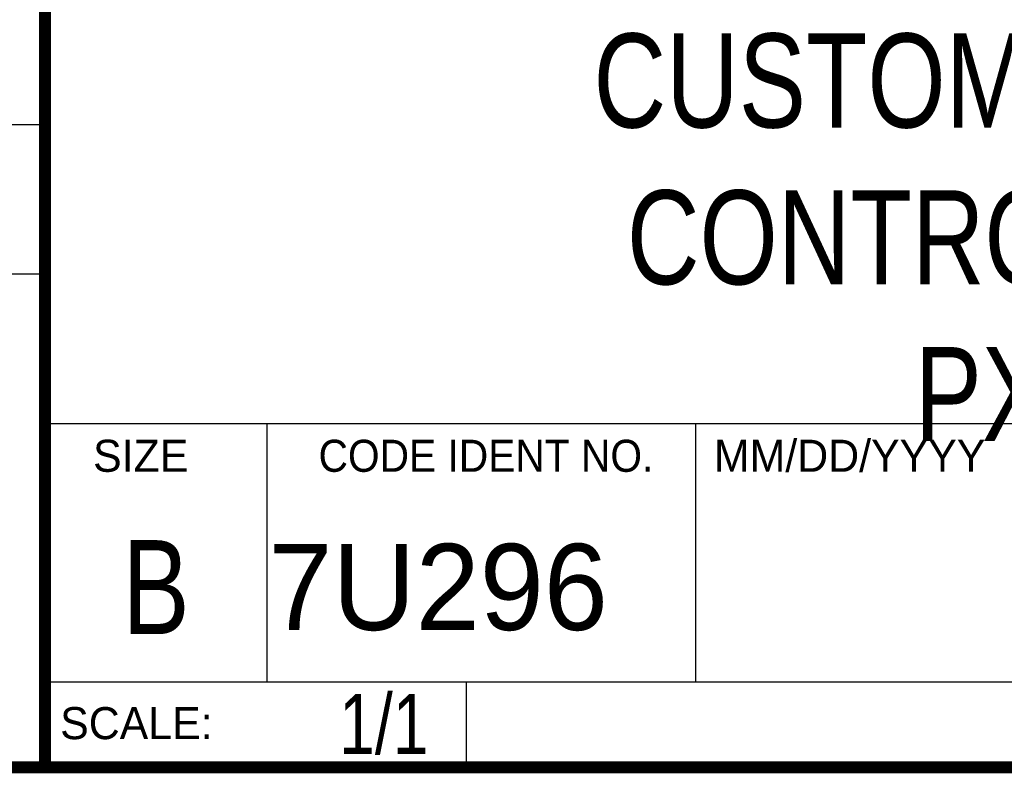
# Model space of a CAD drawing. Header units: inches. Extents: x 0.2 to 16.8, y 0.1 to 10.8.
# Tile 15 of 22: x 13 to 14.7, y 0.2 to 1.5. Entities that reach past the tile are written whole.
import ezdxf
from ezdxf.enums import TextEntityAlignment as Align

# ---------------------------------------------------------------- set-up
doc = ezdxf.new("R2010")
doc.units = ezdxf.units.IN
doc.header["$LTSCALE"] = 0.935
doc.header["$MEASUREMENT"] = 0
doc.layers.get('0').update_dxf_attribs({"linetype": 'CONTINUOUS'})
doc.styles.get("Standard").update_dxf_attribs({"font": 'txt', "width": 0.8})

msp = doc.modelspace()

# ---------------------------------------------------------------- linework, layer by layer
at = {"color": 2, "linetype": 'CONTINUOUS'}
for p, q in [((13.0652, 1.9695), (13.0652, 0.2605)), ((11.482, 1.3265), (13.0653, 1.3265)), ((13.0653, 1.0776), (11.482, 1.0776)), ((13.0652, 0.8295), (16.745, 0.8295)), ((13.434, 0.8295), (13.434, 0.4005)), ((14.146, 0.8295), (14.146, 0.4005)), ((13.0652, 0.4005), (16.745, 0.4005)), ((13.765, 0.4005), (13.765, 0.2605)), ((13.0652, 0.2605), (16.745, 0.2605))]:
    msp.add_line(p, q, dxfattribs=at)
at = {"color": 7, "linetype": 'CONTINUOUS', "const_width": 0.02}
for points in [[(13.0653, 1.9707), (13.0653, 0.2586)], [(0.25, 0.2586), (16.75, 0.2586)]]:
    msp.add_lwpolyline(points, dxfattribs=at)

# ---------------------------------------------------------------- texts
at = {"color": 2, "linetype": 'CONTINUOUS'}
for s, p in [('SIZE', (13.1451, 0.7494)), ('MM/DD/YYYY', (14.1765, 0.7494)), ('SCALE:', (13.0904, 0.3053))]:
    msp.add_text(s, height=0.05325, dxfattribs=at).set_placement(p)
at = {"color": 2, "linetype": 'CONTINUOUS', "width": 0.95}
msp.add_text('CODE IDENT NO.', height=0.053254, dxfattribs=at).set_placement((13.7978, 0.7494), align=Align.CENTER)
at = {"color": 7, "linetype": 'CONTINUOUS', "width": 0.8}
msp.add_text('B', height=0.1562, dxfattribs=at).set_placement((13.2497, 0.4798), align=Align.CENTER)
at = {"color": 7, "linetype": 'CONTINUOUS'}
msp.add_text('7U296', height=0.14316, dxfattribs=at).set_placement((13.4363, 0.4866))
at = {"color": 7, "linetype": 'CONTINUOUS', "width": 0.8}
msp.add_text('1/1', height=0.1, dxfattribs=at).set_placement((13.7025, 0.2805), align=Align.RIGHT)
at = {"color": 7, "linetype": 'CONTINUOUS', "insert": (14.9051, 1.4775), "char_height": 0.15625, "width": 2.25, "attachment_point": 2}
msp.add_mtext('CUSTOMER DRAWING,\\PCONTROLLER, 16 HP,\\PPXIe-8103', dxfattribs=at)

doc.saveas('drawing.dxf')
